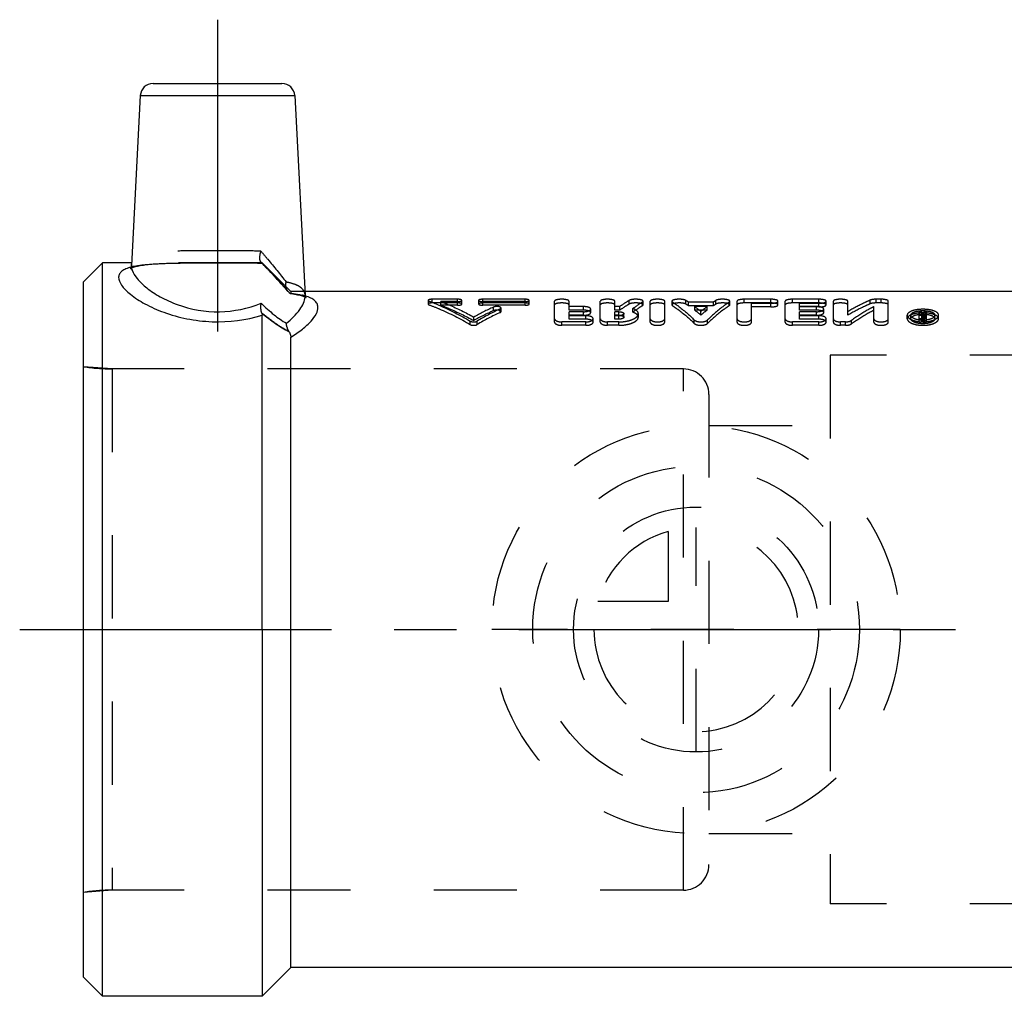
# Model space of a CAD drawing. Header units: millimetres. Extents: x 423 to 577, y 464 to 541.
# Tile 1 of 12: x 423 to 500, y 464 to 541. Entities that reach past the tile are written whole.
import ezdxf

# ---------------------------------------------------------------- set-up
doc = ezdxf.new("R2010")
doc.units = ezdxf.units.MM
doc.header["$LTSCALE"] = 65.185185
doc.linetypes.add('CENTER', pattern=[0.6, 0.375, -0.075, 0.075, -0.075])
doc.linetypes.add('HIDDEN', pattern=[0.2, 0.1, -0.1])
for name, color, linetype in [('ACHSEN_S', 7, 'CONTINUOUS'), ('FASEN', 7, 'CONTINUOUS'), ('KOERPER', 7, 'CONTINUOUS'), ('KONST.EL_MIT_GEO', 7, 'CONTINUOUS'), ('KURVEN', 7, 'CONTINUOUS')]:
    doc.layers.add(name, color=color, linetype=linetype)

msp = doc.modelspace()

# ---------------------------------------------------------------- linework, layer by layer
at = {"layer": 'ACHSEN_S', "color": 2, "linetype": 'CENTER'}
msp.add_line((422.85, 492.975), (577.15, 492.975), dxfattribs=at)
at = {"layer": 'FASEN', "color": 7, "linetype": 'Continuous'}
for p, q in [((429.35, 521.725), (427.85, 520.225)), ((429.35, 464.225), (429.35, 521.725)), ((427.85, 465.725), (427.85, 520.225)), ((429.35, 464.225), (427.85, 465.725))]:
    msp.add_line(p, q, dxfattribs=at)
at = {"layer": 'KOERPER', "color": 2, "linetype": 'CENTER'}
msp.add_line((438.35, 540.775), (438.35, 512.51), dxfattribs=at)
at = {"layer": 'KOERPER', "color": 7, "linetype": 'Continuous'}
for p, q in [((431.614, 521.725), (429.35, 521.725)), ((504.6, 519.475), (445.204, 519.475)), ((441.85, 492.975), (441.85, 464.225)), ((444.1, 466.475), (444.1, 492.975)), ((444.1, 466.475), (441.85, 464.225)), ((504.6, 466.475), (444.1, 466.475)), ((441.85, 464.225), (429.35, 464.225))]:
    msp.add_line(p, q, dxfattribs=at)
at = {"layer": 'KOERPER', "color": 8, "linetype": 'HIDDEN'}
for p, q in [((441.85, 521.725), (431.614, 521.725)), ((444.1, 519.475), (441.85, 521.725)), ((445.204, 519.475), (444.1, 519.475)), ((474.85, 513.405), (430.102, 513.405)), ((474.85, 472.545), (474.85, 513.405)), ((476.85, 511.405), (476.85, 474.545)), ((474.85, 472.545), (430.102, 472.545))]:
    msp.add_line(p, q, dxfattribs=at)
for centre, start, end in [((474.85, 511.405), 0, 90), ((474.85, 474.545), 270, 360)]:
    msp.add_arc(centre, 2, start, end, dxfattribs=at)
at = {"layer": 'KONST.EL_MIT_GEO', "color": 7, "linetype": 'Continuous'}
for p, q in [((433.299, 535.775), (443.401, 535.775)), ((432.3, 534.827), (431.602, 521.506)), ((432.3, 534.827), (444.4, 534.827)), ((444.4, 534.827), (445.221, 519.156)), ((441.85, 492.975), (441.85, 517.607)), ((444.1, 492.975), (444.1, 515.892))]:
    msp.add_line(p, q, dxfattribs=at)
at = {"layer": 'KONST.EL_MIT_GEO', "color": 8, "linetype": 'HIDDEN'}
for p, q in [((432.285, 521.504), (432.54, 521.543)), ((432.523, 521.541), (432.808, 521.576)), ((432.789, 521.574), (433.104, 521.605)), ((433.083, 521.604), (433.428, 521.63)), ((433.406, 521.629), (433.778, 521.652)), ((433.754, 521.65), (434.152, 521.669)), ((434.127, 521.668), (434.551, 521.683)), ((434.524, 521.682), (434.971, 521.694)), ((434.944, 521.694), (435.413, 521.703)), ((435.384, 521.702), (435.873, 521.709)), ((435.843, 521.709), (436.351, 521.713)), ((436.32, 521.713), (437.862, 521.719)), ((437.83, 521.719), (439.442, 521.718)), ((439.41, 521.718), (440.495, 521.712)), ((440.466, 521.713), (441.012, 521.707)), ((440.984, 521.707), (441.518, 521.699)), ((441.493, 521.699), (441.848, 521.692)), ((441.786, 521.738), (441.77, 521.752)), ((441.771, 521.752), (442.086, 521.424)), ((441.786, 521.738), (441.771, 521.752)), ((441.85, 521.693), (441.786, 521.694)), ((441.85, 521.725), (441.85, 521.693)), ((431.511, 521.276), (431.504, 521.269)), ((431.537, 521.309), (431.519, 521.287)), ((431.564, 521.357), (431.537, 521.309)), ((431.586, 521.412), (431.564, 521.357)), ((431.6, 521.476), (431.586, 521.412)), ((431.758, 521.381), (431.915, 521.426)), ((431.903, 521.423), (432.092, 521.467)), ((432.079, 521.464), (432.301, 521.507)), ((442.07, 521.44), (442.416, 521.078)), ((442.401, 521.093), (442.728, 520.745)), ((442.714, 520.761), (443.023, 520.427)), ((443.009, 520.442), (443.299, 520.124)), ((443.285, 520.139), (443.556, 519.835)), ((443.543, 519.85), (443.795, 519.561)), ((443.783, 519.575), (443.868, 519.475)), ((443.931, 519.413), (443.868, 519.476)), ((444.086, 519.309), (444.405, 519.263)), ((444.086, 519.309), (444.127, 519.304)), ((444.1, 519.475), (444.1, 519.321)), ((444.629, 519.221), (444.825, 519.175)), ((445.224, 519.126), (445.222, 519.144)), ((445.236, 519.081), (445.224, 519.126)), ((445.228, 519.029), (445.243, 519.021)), ((445.252, 519.042), (445.236, 519.081)), ((445.271, 519.011), (445.252, 519.042)), ((445.254, 519.014), (445.272, 519.002)), ((445.285, 518.993), (445.271, 519.011)), ((445.272, 519.002), (445.284, 518.993)), ((445.284, 518.993), (445.285, 518.993)), ((454.85, 518.773), (454.85, 518.485)), ((454.916, 518.43), (454.916, 518.719)), ((455.18, 518.572), (455.18, 518.862)), ((457.161, 518.862), (455.18, 518.862)), ((457.161, 518.572), (455.18, 518.572)), ((455.839, 518.393), (455.839, 518.681)), ((457.161, 518.681), (455.839, 518.681)), ((457.161, 518.393), (457.161, 518.862)), ((457.492, 518.485), (457.492, 518.773)), ((458.812, 518.773), (458.812, 518.485)), ((459.142, 518.393), (459.142, 518.862)), ((462.444, 518.862), (459.142, 518.862)), ((462.444, 518.681), (459.142, 518.681)), ((462.444, 518.572), (459.142, 518.572)), ((462.444, 518.393), (462.444, 518.862)), ((462.775, 518.485), (462.775, 518.773)), ((464.761, 517.064), (464.761, 518.708)), ((465.893, 518.003), (465.893, 518.708)), ((468.346, 517.064), (468.346, 518.708)), ((469.478, 518.003), (469.478, 518.708)), ((470.614, 518.486), (470.614, 518.774)), ((471.64, 518.352), (471.64, 518.639)), ((471.693, 518.42), (471.693, 518.708)), ((472.259, 517.064), (472.259, 518.708)), ((473.391, 517.064), (473.391, 518.708)), ((473.957, 518.708), (473.957, 518.42)), ((474.005, 518.355), (474.005, 518.642)), ((475.041, 518.482), (475.041, 518.771)), ((475.245, 518.353), (475.245, 518.64)), ((477.205, 518.64), (475.245, 518.64)), ((477.205, 518.353), (477.205, 518.64)), ((477.409, 518.482), (477.409, 518.771)), ((478.445, 518.355), (478.445, 518.642)), ((478.493, 518.42), (478.493, 518.708)), ((479.059, 517.064), (479.059, 518.708)), ((479.625, 518.572), (479.625, 518.862)), ((481.701, 518.862), (479.625, 518.862)), ((481.701, 518.572), (479.625, 518.572)), ((480.191, 517.064), (480.191, 518.542)), ((481.701, 518.542), (480.191, 518.542)), ((481.701, 518.572), (481.701, 518.862)), ((481.701, 518.256), (481.701, 518.542)), ((482.267, 518.42), (482.267, 518.708)), ((482.833, 517.064), (482.833, 518.708)), ((483.399, 518.572), (483.399, 518.862)), ((485.474, 518.862), (483.399, 518.862)), ((485.474, 518.572), (483.399, 518.572)), ((483.965, 518.003), (483.965, 518.542)), ((485.474, 518.542), (483.965, 518.542)), ((485.474, 518.572), (485.474, 518.862)), ((485.474, 518.256), (485.474, 518.542)), ((486.04, 518.42), (486.04, 518.708)), ((486.606, 517.064), (486.606, 518.708)), ((487.738, 517.607), (487.738, 518.708)), ((489.487, 518.502), (489.487, 518.791)), ((489.967, 518.572), (489.967, 518.862)), ((490.344, 518.862), (489.967, 518.862)), ((490.344, 518.572), (489.967, 518.572)), ((490.344, 518.572), (490.344, 518.862)), ((490.91, 517.064), (490.91, 518.708)), ((457.161, 518.393), (455.839, 518.393)), ((462.444, 518.393), (459.142, 518.393)), ((459.972, 517.964), (459.972, 518.247)), ((460.501, 517.829), (460.501, 518.111)), ((460.567, 517.898), (460.567, 518.18)), ((467.025, 518.287), (465.893, 518.287)), ((467.025, 518.003), (465.893, 518.003)), ((465.893, 517.297), (465.893, 517.885)), ((467.025, 517.885), (465.893, 517.885)), ((467.025, 518.003), (467.025, 518.287)), ((467.025, 517.607), (467.025, 517.885)), ((467.591, 517.811), (467.591, 518.092)), ((469.865, 518.287), (469.478, 518.287)), ((469.865, 518.003), (469.478, 518.003)), ((469.478, 517.297), (469.478, 517.885)), ((469.791, 517.885), (469.478, 517.885)), ((469.791, 517.607), (469.791, 517.885)), ((469.865, 518.003), (469.865, 518.287)), ((470.192, 517.455), (470.192, 517.732)), ((470.895, 517.845), (470.895, 518.126)), ((471.324, 517.455), (471.324, 517.732)), ((477.205, 518.353), (475.245, 518.353)), ((475.744, 518.003), (475.744, 518.287)), ((476.707, 518.287), (475.744, 518.287)), ((476.707, 518.003), (475.744, 518.003)), ((476.225, 517.62), (476.225, 517.899)), ((476.707, 518.003), (476.707, 518.287)), ((481.701, 518.256), (480.191, 518.256)), ((485.286, 518.287), (483.965, 518.287)), ((485.474, 518.256), (483.965, 518.256)), ((485.286, 518.003), (483.965, 518.003)), ((483.965, 517.297), (483.965, 517.885)), ((485.286, 517.885), (483.965, 517.885)), ((485.286, 518.003), (485.286, 518.287)), ((485.286, 517.607), (485.286, 517.885)), ((485.852, 517.811), (485.852, 518.092)), ((489.778, 517.064), (489.778, 518.286)), ((493.338, 517.064), (493.338, 517.868)), ((493.527, 517.868), (493.338, 517.868)), ((493.527, 517.143), (493.527, 517.868)), ((493.599, 517.679), (493.586, 517.654)), ((493.613, 517.703), (493.599, 517.679)), ((493.708, 517.589), (493.708, 517.868)), ((493.901, 517.868), (493.708, 517.868)), ((493.901, 517.589), (493.901, 517.868)), ((458.157, 516.878), (458.157, 517.148)), ((458.425, 517.194), (458.425, 517.468)), ((458.694, 516.878), (458.694, 517.148)), ((465.327, 516.818), (465.327, 517.088)), ((467.214, 517.088), (465.327, 517.088)), ((467.025, 517.607), (465.893, 517.607)), ((467.214, 517.572), (465.893, 517.572)), ((467.214, 517.297), (465.893, 517.297)), ((467.214, 517.297), (467.214, 517.572)), ((467.214, 516.818), (467.214, 517.088)), ((467.78, 517.064), (467.78, 517.336)), ((468.912, 516.818), (468.912, 517.088)), ((469.791, 517.088), (468.912, 517.088)), ((469.791, 517.607), (469.478, 517.607)), ((469.791, 517.572), (469.478, 517.572)), ((469.791, 517.297), (469.478, 517.297)), ((469.791, 517.297), (469.791, 517.572)), ((469.791, 516.818), (469.791, 517.088)), ((475.707, 516.966), (475.707, 517.238)), ((476.743, 516.966), (476.743, 517.238)), ((483.399, 516.818), (483.399, 517.088)), ((485.474, 517.088), (483.399, 517.088)), ((485.286, 517.607), (483.965, 517.607)), ((485.474, 517.572), (483.965, 517.572)), ((485.474, 517.297), (483.965, 517.297)), ((485.474, 517.297), (485.474, 517.572)), ((485.474, 516.818), (485.474, 517.088)), ((486.04, 517.064), (486.04, 517.336)), ((487.172, 516.818), (487.172, 517.088)), ((487.55, 517.088), (487.172, 517.088)), ((487.55, 516.818), (487.55, 517.088)), ((488.03, 516.935), (488.03, 517.206)), ((492.395, 517.335), (492.395, 517.611)), ((492.679, 517.335), (492.679, 517.611)), ((493.527, 517.589), (493.338, 517.589)), ((493.652, 517.337), (493.338, 517.337)), ((493.652, 517.064), (493.338, 517.064)), ((493.586, 517.654), (493.527, 517.654)), ((493.652, 517.578), (493.527, 517.578)), ((493.652, 517.417), (493.527, 517.417)), ((493.586, 517.378), (493.527, 517.378)), ((493.652, 517.303), (493.527, 517.303)), ((493.652, 517.143), (493.527, 517.143)), ((493.586, 517.378), (493.586, 517.654)), ((493.652, 517.064), (493.652, 517.578)), ((493.901, 517.589), (493.708, 517.589)), ((493.716, 517.17), (493.716, 517.552)), ((493.772, 517.366), (493.772, 517.642)), ((493.904, 517.17), (493.904, 517.552)), ((494.566, 517.335), (494.566, 517.611)), ((494.85, 517.335), (494.85, 517.611)), ((467.214, 516.818), (465.327, 516.818)), ((469.791, 516.818), (468.912, 516.818)), ((485.474, 516.818), (483.399, 516.818)), ((487.55, 516.818), (487.172, 516.818)), ((486.35, 514.475), (486.35, 471.475)), ((516.85, 514.475), (486.35, 514.475)), ((427.85, 472.375), (427.85, 513.575)), ((430.102, 513.405), (427.85, 513.575)), ((430.102, 513.405), (430.102, 472.545)), ((474.85, 513.405), (430.102, 513.405)), ((476.85, 508.975), (486.35, 508.975)), ((476.85, 476.975), (486.35, 476.975)), ((430.102, 472.545), (427.85, 472.375)), ((474.85, 472.545), (430.102, 472.545)), ((516.85, 471.475), (486.35, 471.475))]:
    msp.add_line(p, q, dxfattribs=at)
for points in [[(431.503, 521.268), (431.502, 521.268), (431.523, 521.281), (431.573, 521.309), (431.654, 521.344), (431.767, 521.384)], [(431.503, 521.268), (431.502, 521.267), (431.52, 521.28), (431.568, 521.306), (431.647, 521.341), (431.758, 521.381)], [(444.392, 519.265), (444.641, 519.218), (444.836, 519.172)], [(444.825, 519.175), (444.992, 519.126), (445.113, 519.083), (445.2, 519.044), (445.232, 519.027)], [(444.983, 519.129), (445.105, 519.086), (445.195, 519.046), (445.228, 519.029)]]:
    msp.add_lwpolyline(points, dxfattribs=at)
at = {"layer": 'KONST.EL_MIT_GEO', "color": 7, "linetype": 'Continuous'}
for points in [[(431.601, 521.493), (431.599, 521.473), (431.584, 521.408), (431.562, 521.352), (431.535, 521.307), (431.51, 521.276), (431.503, 521.268)], [(445.232, 519.027), (445.256, 519.013), (445.284, 518.993), (445.285, 518.993), (445.269, 519.014), (445.251, 519.046), (445.235, 519.084), (445.224, 519.129), (445.222, 519.143)]]:
    msp.add_lwpolyline(points, dxfattribs=at)
for centre, radius, start, end in [((433.299, 534.775), 1, 90, 177), ((443.401, 534.775), 1, 3, 90), ((444.179, 515.512), 3.751, 73.56455, 73.75766)]:
    msp.add_arc(centre, radius, start, end, dxfattribs=at)
at = {"layer": 'KONST.EL_MIT_GEO', "color": 8, "linetype": 'HIDDEN'}
for centre, radius, start, end in [((442.705, 522.813), 1.415, 229.51612, 230.3072), ((432.745, 517.095), 4.444, 102.75643, 105.31483), ((444.003, 514.882), 4.406, 74.01331, 77.00543), ((444.162, 515.454), 3.812, 73.75765, 73.94522), ((470.378, 511.29), 8.816, 56.48546, 58.0622), ((470.409, 510.967), 8.829, 56.78183, 58.35114), ((482.072, 511.29), 8.816, 121.9378, 123.51454), ((482.041, 510.967), 8.829, 121.64886, 123.21817), ((468.487, 499.42), 20.663, 114.33476, 119.13882), ((468.447, 499.013), 20.759, 114.09306, 118.86396), ((469.552, 498.94), 21.199, 115.27282, 120.80822), ((469.505, 498.541), 21.286, 115.02411, 120.52339), ((469.201, 509.653), 10.832, 49.57674, 52.84538), ((469.259, 509.35), 10.813, 49.89561, 53.15562), ((483.249, 509.653), 10.832, 127.15462, 130.42326), ((483.191, 509.35), 10.813, 126.84438, 130.10439), ((502.759, 512.551), 10.497, 149.56799, 150.60926), ((503.095, 512.468), 10.663, 149.57425, 150.97269), ((493.621, 519.329), 2.115, 265.68648, 268.57272), ((493.622, 519.383), 2.168, 268.5579, 272.47034), ((502.719, 512.237), 10.48, 149.29036, 150.62559), ((493.625, 519.321), 2.106, 272.46882, 274.2699), ((493.684, 517.233), 0.419, 74.16913, 77.86451), ((502.94, 512.221), 10.513, 149.29175, 150.69813), ((493.633, 519.222), 2.008, 274.25754, 277.78531), ((430.102, 528.405), 15, 261.36569, 270), ((430.102, 457.545), 15, 90, 98.63431)]:
    msp.add_arc(centre, radius, start, end, dxfattribs=at)
for points, knots in [([(441.756, 522.628), (441.212, 522.648), (440.083, 522.665), (438.368, 522.669), (436.652, 522.665), (435.053, 522.642), (433.681, 522.566), (432.718, 522.421), (432.141, 522.208), (431.845, 522.02), (431.653, 521.782), (431.607, 521.596), (431.602, 521.506)], [0, 0, 0, 0, 0.154281, 0.320258, 0.486367, 0.640994, 0.773586, 0.876195, 0.915404, 0.947396, 0.974391, 1, 1, 1, 1]), ([(441.771, 521.752), (441.686, 521.84), (441.641, 522.172), (441.702, 522.458), (441.756, 522.628)], [0, 0, 0, 0, 0.406194, 1, 1, 1, 1]), ([(441.756, 522.628), (441.933, 522.419), (442.603, 521.623), (443.263, 520.817), (443.726, 520.206)], [0, 0, 0, 0, 0.262903, 1, 1, 1, 1]), ([(431.571, 521.381), (431.59, 521.386), (431.788, 521.439), (432.202, 521.519), (433.112, 521.627), (434.44, 521.691), (436.192, 521.716), (438.076, 521.721), (439.977, 521.719), (441.237, 521.707), (441.85, 521.693)], [0, 0, 0, 0, 0.00564, 0.059571, 0.122632, 0.272595, 0.446358, 0.633061, 0.821382, 1, 1, 1, 1]), ([(441.786, 521.694), (440.877, 521.715), (439.028, 521.721), (436.33, 521.719), (434.186, 521.692), (432.692, 521.587), (432.049, 521.494), (431.764, 521.429)], [0, 0, 0, 0, 0.271785, 0.552544, 0.80638, 0.912506, 1, 1, 1, 1]), ([(441.771, 521.752), (441.763, 521.76), (441.732, 521.797), (441.712, 521.841), (441.7, 521.876)], [0, 0, 0, 0, 0.229925, 1, 1, 1, 1]), ([(441.786, 521.738), (441.98, 521.537), (442.71, 520.776), (443.427, 520.002), (443.931, 519.413)], [0, 0, 0, 0, 0.264859, 1, 1, 1, 1]), ([(441.786, 521.738), (441.794, 521.731), (441.813, 521.716), (441.832, 521.697), (441.847, 521.692)], [0, 0, 0, 0, 0.387865, 1, 1, 1, 1]), ([(443.931, 519.413), (443.771, 519.6), (443.075, 520.391), (442.348, 521.156), (441.786, 521.738)], [0, 0, 0, 0, 0.233269, 1, 1, 1, 1]), ([(443.868, 519.475), (443.792, 519.566), (443.689, 519.813), (443.7, 520.073), (443.726, 520.206)], [0, 0, 0, 0, 0.466196, 1, 1, 1, 1]), ([(443.711, 519.862), (443.708, 519.89), (443.699, 520.005), (443.71, 520.12), (443.726, 520.206)], [0, 0, 0, 0, 0.241472, 1, 1, 1, 1]), ([(445.221, 519.156), (445.214, 519.282), (445.137, 519.549), (444.811, 519.86), (444.324, 520.077), (443.942, 520.166), (443.726, 520.206)], [0, 0, 0, 0, 0.192944, 0.402747, 0.666119, 1, 1, 1, 1]), ([(443.868, 519.475), (443.847, 519.501), (443.765, 519.616), (443.724, 519.756), (443.711, 519.862)], [0, 0, 0, 0, 0.237385, 1, 1, 1, 1]), ([(443.931, 519.413), (443.964, 519.385), (444.012, 519.348), (444.067, 519.312), (444.086, 519.309)], [0, 0, 0, 0, 0.695255, 1, 1, 1, 1]), ([(444.086, 519.309), (444.089, 519.309), (444.098, 519.309), (444.1, 519.318), (444.1, 519.321)], [0, 0, 0, 0, 0.529428, 1, 1, 1, 1]), ([(444.086, 519.309), (444.089, 519.309), (444.098, 519.309), (444.1, 519.318), (444.1, 519.321)], [0, 0, 0, 0, 0.529416, 1, 1, 1, 1]), ([(444.1, 519.321), (444.399, 519.287), (444.783, 519.23), (445.158, 519.135), (445.24, 519.111)], [0, 0, 0, 0, 0.778985, 1, 1, 1, 1]), ([(441.818, 517.771), (441.778, 517.885), (441.739, 518.147), (441.752, 518.409), (441.77, 518.548)], [0, 0, 0, 0, 0.462767, 1, 1, 1, 1]), ([(455.18, 518.862), (455.102, 518.862), (454.995, 518.852), (454.885, 518.82), (454.85, 518.788), (454.85, 518.773)], [0, 0, 0, 0, 0.662016, 0.879991, 1, 1, 1, 1]), ([(454.85, 518.773), (454.85, 518.768), (454.861, 518.739), (454.893, 518.727), (454.916, 518.719)], [0, 0, 0, 0, 0.170695, 1, 1, 1, 1]), ([(455.18, 518.572), (455.102, 518.572), (454.995, 518.562), (454.885, 518.53), (454.85, 518.499), (454.85, 518.485)], [0, 0, 0, 0, 0.662786, 0.880708, 1, 1, 1, 1]), ([(454.85, 518.485), (454.85, 518.48), (454.861, 518.451), (454.893, 518.439), (454.916, 518.43)], [0, 0, 0, 0, 0.169707, 1, 1, 1, 1]), ([(454.916, 518.719), (455.19, 518.615), (456.304, 518.165), (457.376, 517.613), (458.157, 517.148)], [0, 0, 0, 0, 0.243747, 1, 1, 1, 1]), ([(455.839, 518.681), (456.057, 518.597), (456.94, 518.24), (457.797, 517.817), (458.425, 517.468)], [0, 0, 0, 0, 0.244991, 1, 1, 1, 1]), ([(457.492, 518.773), (457.492, 518.788), (457.457, 518.82), (457.346, 518.852), (457.24, 518.862), (457.161, 518.862)], [0, 0, 0, 0, 0.119885, 0.336615, 1, 1, 1, 1]), ([(457.161, 518.681), (457.24, 518.681), (457.347, 518.692), (457.457, 518.727), (457.492, 518.759), (457.492, 518.773)], [0, 0, 0, 0, 0.661261, 0.878884, 1, 1, 1, 1]), ([(457.492, 518.485), (457.492, 518.499), (457.456, 518.53), (457.346, 518.562), (457.24, 518.572), (457.161, 518.572)], [0, 0, 0, 0, 0.119167, 0.335843, 1, 1, 1, 1]), ([(457.161, 518.393), (457.24, 518.393), (457.347, 518.404), (457.456, 518.438), (457.492, 518.47), (457.492, 518.485)], [0, 0, 0, 0, 0.662058, 0.879611, 1, 1, 1, 1]), ([(459.142, 518.862), (459.064, 518.862), (458.957, 518.852), (458.847, 518.82), (458.812, 518.788), (458.812, 518.773)], [0, 0, 0, 0, 0.662955, 0.879811, 1, 1, 1, 1]), ([(458.812, 518.773), (458.812, 518.759), (458.847, 518.727), (458.957, 518.692), (459.064, 518.681), (459.142, 518.681)], [0, 0, 0, 0, 0.120811, 0.338301, 1, 1, 1, 1]), ([(459.142, 518.572), (459.064, 518.572), (458.957, 518.562), (458.847, 518.53), (458.812, 518.499), (458.812, 518.485)], [0, 0, 0, 0, 0.663727, 0.88053, 1, 1, 1, 1]), ([(458.812, 518.485), (458.812, 518.47), (458.847, 518.438), (458.957, 518.404), (459.064, 518.393), (459.142, 518.393)], [0, 0, 0, 0, 0.120084, 0.337505, 1, 1, 1, 1]), ([(462.775, 518.773), (462.775, 518.788), (462.74, 518.82), (462.629, 518.852), (462.523, 518.862), (462.444, 518.862)], [0, 0, 0, 0, 0.119885, 0.336615, 1, 1, 1, 1]), ([(462.444, 518.681), (462.523, 518.681), (462.63, 518.692), (462.74, 518.727), (462.775, 518.759), (462.775, 518.773)], [0, 0, 0, 0, 0.661261, 0.878884, 1, 1, 1, 1]), ([(462.775, 518.485), (462.775, 518.499), (462.74, 518.53), (462.629, 518.562), (462.523, 518.572), (462.444, 518.572)], [0, 0, 0, 0, 0.119167, 0.335843, 1, 1, 1, 1]), ([(462.444, 518.393), (462.523, 518.393), (462.63, 518.404), (462.74, 518.438), (462.775, 518.47), (462.775, 518.485)], [0, 0, 0, 0, 0.662058, 0.879611, 1, 1, 1, 1]), ([(465.893, 518.708), (465.893, 518.732), (465.834, 518.789), (465.643, 518.845), (465.327, 518.875), (465.01, 518.845), (464.82, 518.789), (464.761, 518.732), (464.761, 518.708)], [0, 0, 0, 0, 0.060686, 0.169916, 0.500274, 0.830398, 0.939571, 1, 1, 1, 1]), ([(465.893, 518.42), (465.893, 518.444), (465.834, 518.5), (465.643, 518.555), (465.327, 518.585), (465.01, 518.555), (464.82, 518.5), (464.761, 518.444), (464.761, 518.42)], [0, 0, 0, 0, 0.060317, 0.169519, 0.500275, 0.830795, 0.93994, 1, 1, 1, 1]), ([(469.478, 518.708), (469.478, 518.732), (469.419, 518.789), (469.228, 518.845), (468.912, 518.875), (468.595, 518.845), (468.405, 518.789), (468.346, 518.732), (468.346, 518.708)], [0, 0, 0, 0, 0.060686, 0.169916, 0.500274, 0.830398, 0.939571, 1, 1, 1, 1]), ([(469.478, 518.42), (469.478, 518.444), (469.418, 518.5), (469.228, 518.555), (468.912, 518.585), (468.595, 518.555), (468.405, 518.5), (468.346, 518.444), (468.346, 518.42)], [0, 0, 0, 0, 0.060317, 0.169519, 0.500275, 0.830795, 0.93994, 1, 1, 1, 1]), ([(470.614, 518.774), (470.551, 518.737), (470.296, 518.583), (470.048, 518.417), (469.865, 518.287)], [0, 0, 0, 0, 0.24485, 1, 1, 1, 1]), ([(470.614, 518.486), (470.551, 518.449), (470.296, 518.297), (470.048, 518.133), (469.865, 518.003)], [0, 0, 0, 0, 0.244936, 1, 1, 1, 1]), ([(471.693, 518.708), (471.693, 518.728), (471.652, 518.777), (471.501, 518.833), (471.232, 518.868), (470.947, 518.861), (470.735, 518.824), (470.647, 518.794), (470.614, 518.774)], [0, 0, 0, 0, 0.054507, 0.145108, 0.430599, 0.759107, 0.898038, 1, 1, 1, 1]), ([(471.693, 518.42), (471.693, 518.44), (471.652, 518.488), (471.501, 518.543), (471.232, 518.579), (470.947, 518.572), (470.735, 518.534), (470.647, 518.505), (470.614, 518.486)], [0, 0, 0, 0, 0.054115, 0.144605, 0.430278, 0.759089, 0.898094, 1, 1, 1, 1]), ([(471.64, 518.639), (471.577, 518.6), (471.324, 518.437), (471.077, 518.263), (470.895, 518.126)], [0, 0, 0, 0, 0.244843, 1, 1, 1, 1]), ([(471.64, 518.639), (471.648, 518.644), (471.672, 518.661), (471.693, 518.688), (471.693, 518.708)], [0, 0, 0, 0, 0.326666, 1, 1, 1, 1]), ([(473.391, 518.708), (473.391, 518.732), (473.332, 518.789), (473.142, 518.845), (472.825, 518.875), (472.508, 518.845), (472.318, 518.789), (472.259, 518.732), (472.259, 518.708)], [0, 0, 0, 0, 0.060686, 0.169916, 0.500274, 0.830398, 0.939571, 1, 1, 1, 1]), ([(473.391, 518.42), (473.391, 518.444), (473.332, 518.5), (473.142, 518.555), (472.825, 518.585), (472.508, 518.555), (472.318, 518.5), (472.259, 518.444), (472.259, 518.42)], [0, 0, 0, 0, 0.060317, 0.169519, 0.500275, 0.830795, 0.93994, 1, 1, 1, 1]), ([(475.041, 518.771), (475.009, 518.791), (474.922, 518.822), (474.711, 518.861), (474.423, 518.869), (474.152, 518.833), (473.999, 518.777), (473.957, 518.728), (473.957, 518.708)], [0, 0, 0, 0, 0.100199, 0.23789, 0.566496, 0.853763, 0.945212, 1, 1, 1, 1]), ([(473.957, 518.708), (473.957, 518.702), (473.963, 518.674), (473.987, 518.655), (474.005, 518.642)], [0, 0, 0, 0, 0.202727, 1, 1, 1, 1]), ([(475.041, 518.482), (475.009, 518.502), (474.922, 518.533), (474.711, 518.571), (474.423, 518.579), (474.153, 518.544), (474, 518.488), (473.957, 518.44), (473.957, 518.42)], [0, 0, 0, 0, 0.100133, 0.237895, 0.566806, 0.854262, 0.945603, 1, 1, 1, 1]), ([(474.005, 518.642), (474.15, 518.546), (474.753, 518.122), (475.308, 517.634), (475.707, 517.238)], [0, 0, 0, 0, 0.236585, 1, 1, 1, 1]), ([(478.445, 518.642), (478.3, 518.546), (477.698, 518.122), (477.142, 517.634), (476.743, 517.238)], [0, 0, 0, 0, 0.236585, 1, 1, 1, 1]), ([(478.493, 518.708), (478.493, 518.728), (478.451, 518.777), (478.298, 518.833), (478.027, 518.869), (477.739, 518.861), (477.528, 518.822), (477.441, 518.791), (477.409, 518.771)], [0, 0, 0, 0, 0.054764, 0.146141, 0.433642, 0.762456, 0.900178, 1, 1, 1, 1]), ([(478.493, 518.42), (478.493, 518.44), (478.451, 518.488), (478.298, 518.544), (478.027, 518.579), (477.739, 518.571), (477.528, 518.532), (477.441, 518.502), (477.409, 518.482)], [0, 0, 0, 0, 0.054372, 0.145642, 0.433333, 0.762452, 0.900244, 1, 1, 1, 1]), ([(478.445, 518.642), (478.453, 518.647), (478.474, 518.663), (478.493, 518.689), (478.493, 518.708)], [0, 0, 0, 0, 0.323046, 1, 1, 1, 1]), ([(479.625, 518.862), (479.491, 518.862), (479.308, 518.845), (479.118, 518.789), (479.059, 518.732), (479.059, 518.708)], [0, 0, 0, 0, 0.661309, 0.878863, 1, 1, 1, 1]), ([(479.625, 518.572), (479.491, 518.572), (479.308, 518.555), (479.118, 518.5), (479.059, 518.444), (479.059, 518.42)], [0, 0, 0, 0, 0.662102, 0.879601, 1, 1, 1, 1]), ([(482.267, 518.708), (482.267, 518.733), (482.208, 518.789), (482.018, 518.845), (481.835, 518.862), (481.701, 518.862)], [0, 0, 0, 0, 0.121906, 0.33878, 1, 1, 1, 1]), ([(481.701, 518.542), (481.835, 518.542), (482.019, 518.562), (482.208, 518.625), (482.267, 518.682), (482.267, 518.708)], [0, 0, 0, 0, 0.657308, 0.875979, 1, 1, 1, 1]), ([(482.267, 518.42), (482.267, 518.444), (482.207, 518.5), (482.018, 518.555), (481.835, 518.572), (481.701, 518.572)], [0, 0, 0, 0, 0.121166, 0.337987, 1, 1, 1, 1]), ([(483.399, 518.862), (483.265, 518.862), (483.082, 518.845), (482.892, 518.789), (482.833, 518.732), (482.833, 518.708)], [0, 0, 0, 0, 0.661309, 0.878863, 1, 1, 1, 1]), ([(483.399, 518.572), (483.265, 518.572), (483.082, 518.555), (482.892, 518.5), (482.833, 518.444), (482.833, 518.42)], [0, 0, 0, 0, 0.662102, 0.879601, 1, 1, 1, 1]), ([(486.04, 518.708), (486.04, 518.733), (485.981, 518.789), (485.791, 518.845), (485.609, 518.862), (485.474, 518.862)], [0, 0, 0, 0, 0.121906, 0.33878, 1, 1, 1, 1]), ([(485.474, 518.542), (485.609, 518.542), (485.792, 518.562), (485.981, 518.625), (486.04, 518.682), (486.04, 518.708)], [0, 0, 0, 0, 0.657308, 0.875979, 1, 1, 1, 1]), ([(486.04, 518.42), (486.04, 518.444), (485.981, 518.5), (485.791, 518.555), (485.609, 518.572), (485.474, 518.572)], [0, 0, 0, 0, 0.121166, 0.337987, 1, 1, 1, 1]), ([(487.738, 518.708), (487.738, 518.732), (487.679, 518.789), (487.489, 518.845), (487.172, 518.875), (486.856, 518.845), (486.665, 518.789), (486.606, 518.732), (486.606, 518.708)], [0, 0, 0, 0, 0.060686, 0.169916, 0.500274, 0.830398, 0.939571, 1, 1, 1, 1]), ([(487.738, 518.42), (487.738, 518.444), (487.679, 518.5), (487.489, 518.555), (487.172, 518.585), (486.856, 518.555), (486.665, 518.5), (486.606, 518.444), (486.606, 518.42)], [0, 0, 0, 0, 0.060317, 0.169519, 0.500275, 0.830795, 0.93994, 1, 1, 1, 1]), ([(489.487, 518.791), (489.34, 518.727), (488.742, 518.455), (488.164, 518.142), (487.738, 517.886)], [0, 0, 0, 0, 0.244391, 1, 1, 1, 1]), ([(489.487, 518.502), (489.34, 518.439), (488.742, 518.17), (488.164, 517.86), (487.738, 517.607)], [0, 0, 0, 0, 0.2445, 1, 1, 1, 1]), ([(489.967, 518.862), (489.875, 518.862), (489.713, 518.852), (489.552, 518.819), (489.487, 518.791)], [0, 0, 0, 0, 0.564849, 1, 1, 1, 1]), ([(489.967, 518.572), (489.875, 518.572), (489.713, 518.562), (489.552, 518.53), (489.487, 518.502)], [0, 0, 0, 0, 0.565002, 1, 1, 1, 1]), ([(490.91, 518.708), (490.91, 518.732), (490.851, 518.789), (490.661, 518.845), (490.478, 518.862), (490.344, 518.862)], [0, 0, 0, 0, 0.121438, 0.339484, 1, 1, 1, 1]), ([(490.91, 518.42), (490.91, 518.444), (490.851, 518.5), (490.661, 518.555), (490.478, 518.572), (490.344, 518.572)], [0, 0, 0, 0, 0.120699, 0.338691, 1, 1, 1, 1]), ([(443.95, 516.344), (443.591, 516.512), (442.854, 516.956), (442.174, 517.478), (441.818, 517.771)], [0, 0, 0, 0, 0.462287, 1, 1, 1, 1]), ([(454.916, 518.43), (455.19, 518.328), (456.303, 517.884), (457.375, 517.337), (458.157, 516.878)], [0, 0, 0, 0, 0.243887, 1, 1, 1, 1]), ([(455.839, 518.393), (456.057, 518.311), (456.94, 517.957), (457.797, 517.54), (458.425, 517.194)], [0, 0, 0, 0, 0.245101, 1, 1, 1, 1]), ([(460.567, 518.18), (460.567, 518.21), (460.476, 518.269), (460.332, 518.291), (460.148, 518.294), (460.024, 518.27), (459.972, 518.247)], [0, 0, 0, 0, 0.143527, 0.410531, 0.731204, 1, 1, 1, 1]), ([(460.567, 517.898), (460.567, 517.928), (460.475, 517.986), (460.332, 518.007), (460.148, 518.01), (460.024, 517.987), (459.972, 517.964)], [0, 0, 0, 0, 0.14285, 0.409998, 0.731048, 1, 1, 1, 1]), ([(460.501, 518.111), (460.511, 518.115), (460.539, 518.13), (460.567, 518.158), (460.567, 518.18)], [0, 0, 0, 0, 0.340347, 1, 1, 1, 1]), ([(460.501, 517.829), (460.511, 517.834), (460.539, 517.848), (460.567, 517.876), (460.567, 517.898)], [0, 0, 0, 0, 0.341443, 1, 1, 1, 1]), ([(467.591, 518.092), (467.591, 518.121), (467.539, 518.189), (467.41, 518.24), (467.232, 518.279), (467.097, 518.287), (467.025, 518.287)], [0, 0, 0, 0, 0.138837, 0.357264, 0.65771, 1, 1, 1, 1]), ([(467.025, 517.885), (467.097, 517.885), (467.233, 517.894), (467.411, 517.937), (467.539, 517.993), (467.591, 518.062), (467.591, 518.092)], [0, 0, 0, 0, 0.340574, 0.639744, 0.859517, 1, 1, 1, 1]), ([(467.591, 517.811), (467.591, 517.84), (467.538, 517.907), (467.41, 517.957), (467.232, 517.996), (467.097, 518.003), (467.025, 518.003)], [0, 0, 0, 0, 0.137921, 0.356247, 0.65709, 1, 1, 1, 1]), ([(467.025, 517.607), (467.097, 517.607), (467.233, 517.615), (467.411, 517.658), (467.538, 517.713), (467.591, 517.781), (467.591, 517.811)], [0, 0, 0, 0, 0.341227, 0.640796, 0.86044, 1, 1, 1, 1]), ([(469.791, 517.885), (469.842, 517.885), (469.941, 517.878), (470.077, 517.849), (470.192, 517.785), (470.192, 517.732)], [0, 0, 0, 0, 0.340918, 0.642716, 1, 1, 1, 1]), ([(469.791, 517.088), (469.988, 517.088), (470.359, 517.12), (470.788, 517.236), (471.06, 517.376), (471.235, 517.504), (471.324, 517.644), (471.324, 517.732)], [0, 0, 0, 0, 0.33524, 0.628739, 0.749972, 0.85135, 1, 1, 1, 1]), ([(470.192, 517.732), (470.192, 517.678), (470.078, 517.612), (469.941, 517.581), (469.842, 517.572), (469.791, 517.572)], [0, 0, 0, 0, 0.360731, 0.65906, 1, 1, 1, 1]), ([(471.64, 518.352), (471.577, 518.313), (471.324, 518.152), (471.077, 517.98), (470.895, 517.845)], [0, 0, 0, 0, 0.244926, 1, 1, 1, 1]), ([(471.324, 517.732), (471.324, 517.77), (471.294, 517.881), (471.136, 518.025), (470.985, 518.093), (470.895, 518.126)], [0, 0, 0, 0, 0.188469, 0.533412, 1, 1, 1, 1]), ([(471.324, 517.455), (471.324, 517.493), (471.294, 517.602), (471.136, 517.745), (470.985, 517.812), (470.895, 517.845)], [0, 0, 0, 0, 0.187433, 0.532073, 1, 1, 1, 1]), ([(471.64, 518.352), (471.648, 518.357), (471.672, 518.373), (471.693, 518.4), (471.693, 518.42)], [0, 0, 0, 0, 0.327679, 1, 1, 1, 1]), ([(473.957, 518.42), (473.957, 518.414), (473.963, 518.386), (473.987, 518.367), (474.005, 518.355)], [0, 0, 0, 0, 0.201948, 1, 1, 1, 1]), ([(474.005, 518.355), (474.15, 518.26), (474.752, 517.841), (475.308, 517.358), (475.707, 516.966)], [0, 0, 0, 0, 0.236785, 1, 1, 1, 1]), ([(478.445, 518.355), (478.3, 518.26), (477.698, 517.841), (477.143, 517.358), (476.743, 516.966)], [0, 0, 0, 0, 0.236785, 1, 1, 1, 1]), ([(478.445, 518.355), (478.453, 518.36), (478.474, 518.376), (478.493, 518.401), (478.493, 518.42)], [0, 0, 0, 0, 0.324037, 1, 1, 1, 1]), ([(481.701, 518.256), (481.835, 518.256), (482.019, 518.275), (482.207, 518.337), (482.267, 518.395), (482.267, 518.42)], [0, 0, 0, 0, 0.658143, 0.876734, 1, 1, 1, 1]), ([(485.852, 518.092), (485.852, 518.121), (485.799, 518.189), (485.671, 518.24), (485.493, 518.279), (485.358, 518.287), (485.286, 518.287)], [0, 0, 0, 0, 0.138837, 0.357264, 0.65771, 1, 1, 1, 1]), ([(485.286, 517.885), (485.358, 517.885), (485.493, 517.894), (485.672, 517.937), (485.799, 517.993), (485.852, 518.062), (485.852, 518.092)], [0, 0, 0, 0, 0.340574, 0.639744, 0.859517, 1, 1, 1, 1]), ([(485.852, 517.811), (485.852, 517.84), (485.799, 517.907), (485.671, 517.957), (485.493, 517.996), (485.358, 518.003), (485.286, 518.003)], [0, 0, 0, 0, 0.137921, 0.356247, 0.65709, 1, 1, 1, 1]), ([(485.286, 517.607), (485.358, 517.607), (485.493, 517.615), (485.672, 517.658), (485.799, 517.713), (485.852, 517.781), (485.852, 517.811)], [0, 0, 0, 0, 0.341227, 0.640796, 0.86044, 1, 1, 1, 1]), ([(485.474, 518.256), (485.609, 518.256), (485.792, 518.275), (485.981, 518.337), (486.04, 518.395), (486.04, 518.42)], [0, 0, 0, 0, 0.658143, 0.876734, 1, 1, 1, 1]), ([(489.778, 518.286), (489.63, 518.207), (489.031, 517.875), (488.453, 517.504), (488.03, 517.206)], [0, 0, 0, 0, 0.244274, 1, 1, 1, 1]), ([(489.778, 518.003), (489.63, 517.925), (489.031, 517.596), (488.454, 517.23), (488.03, 516.935)], [0, 0, 0, 0, 0.244387, 1, 1, 1, 1]), ([(494.85, 517.611), (494.85, 517.775), (494.5, 517.97), (494.079, 518.053), (493.622, 518.088), (493.165, 518.053), (492.744, 517.97), (492.395, 517.774), (492.395, 517.611)], [0, 0, 0, 0, 0.179289, 0.32884, 0.500131, 0.671813, 0.821061, 1, 1, 1, 1]), ([(494.85, 517.335), (494.85, 517.498), (494.498, 517.69), (494.079, 517.772), (493.622, 517.807), (493.165, 517.772), (492.746, 517.69), (492.395, 517.498), (492.395, 517.335)], [0, 0, 0, 0, 0.178715, 0.328479, 0.500116, 0.672147, 0.821616, 1, 1, 1, 1]), ([(492.679, 517.611), (492.679, 517.737), (492.947, 517.889), (493.271, 517.955), (493.622, 517.983), (493.973, 517.955), (494.297, 517.889), (494.566, 517.738), (494.566, 517.611)], [0, 0, 0, 0, 0.179334, 0.328617, 0.499519, 0.670816, 0.819922, 1, 1, 1, 1]), ([(492.679, 517.335), (492.679, 517.461), (492.948, 517.61), (493.27, 517.675), (493.622, 517.703), (493.973, 517.676), (494.296, 517.61), (494.566, 517.461), (494.566, 517.335)], [0, 0, 0, 0, 0.178683, 0.328164, 0.499422, 0.671097, 0.820452, 1, 1, 1, 1]), ([(443.95, 516.344), (443.92, 516.39), (443.811, 516.586), (443.755, 516.81), (443.743, 516.98)], [0, 0, 0, 0, 0.243553, 1, 1, 1, 1]), ([(458.157, 517.148), (458.236, 517.101), (458.426, 517.075), (458.615, 517.101), (458.694, 517.148)], [0, 0, 0, 0, 0.500178, 1, 1, 1, 1]), ([(464.761, 517.336), (464.761, 517.256), (464.918, 517.152), (465.116, 517.101), (465.255, 517.088), (465.327, 517.088)], [0, 0, 0, 0, 0.372842, 0.668332, 1, 1, 1, 1]), ([(464.761, 517.064), (464.761, 516.983), (464.918, 516.881), (465.116, 516.831), (465.255, 516.818), (465.327, 516.818)], [0, 0, 0, 0, 0.371586, 0.667541, 1, 1, 1, 1]), ([(467.78, 517.336), (467.78, 517.415), (467.622, 517.516), (467.424, 517.56), (467.285, 517.572), (467.214, 517.572)], [0, 0, 0, 0, 0.367918, 0.665324, 1, 1, 1, 1]), ([(467.214, 517.088), (467.286, 517.088), (467.424, 517.101), (467.623, 517.152), (467.78, 517.256), (467.78, 517.336)], [0, 0, 0, 0, 0.33225, 0.628175, 1, 1, 1, 1]), ([(467.78, 517.064), (467.78, 517.142), (467.621, 517.241), (467.424, 517.285), (467.285, 517.297), (467.214, 517.297)], [0, 0, 0, 0, 0.366696, 0.664567, 1, 1, 1, 1]), ([(467.214, 516.818), (467.286, 516.818), (467.424, 516.831), (467.623, 516.881), (467.78, 516.984), (467.78, 517.064)], [0, 0, 0, 0, 0.333042, 0.629433, 1, 1, 1, 1]), ([(468.346, 517.336), (468.346, 517.256), (468.502, 517.152), (468.701, 517.101), (468.84, 517.088), (468.912, 517.088)], [0, 0, 0, 0, 0.372842, 0.668332, 1, 1, 1, 1]), ([(468.346, 517.064), (468.346, 516.983), (468.503, 516.881), (468.701, 516.831), (468.84, 516.818), (468.912, 516.818)], [0, 0, 0, 0, 0.371586, 0.667541, 1, 1, 1, 1]), ([(469.791, 517.607), (469.842, 517.607), (469.941, 517.599), (470.077, 517.57), (470.192, 517.508), (470.192, 517.455)], [0, 0, 0, 0, 0.341606, 0.643829, 1, 1, 1, 1]), ([(469.791, 516.818), (469.988, 516.818), (470.359, 516.85), (470.788, 516.965), (471.06, 517.103), (471.234, 517.229), (471.324, 517.368), (471.324, 517.455)], [0, 0, 0, 0, 0.335999, 0.629927, 0.751154, 0.85234, 1, 1, 1, 1]), ([(470.192, 517.455), (470.192, 517.401), (470.078, 517.337), (469.941, 517.305), (469.842, 517.297), (469.791, 517.297)], [0, 0, 0, 0, 0.35959, 0.658343, 1, 1, 1, 1]), ([(472.259, 517.336), (472.259, 517.256), (472.415, 517.152), (472.615, 517.101), (472.826, 517.081), (473.036, 517.101), (473.235, 517.152), (473.391, 517.256), (473.391, 517.336)], [0, 0, 0, 0, 0.18659, 0.333486, 0.500332, 0.66691, 0.813829, 1, 1, 1, 1]), ([(472.259, 517.064), (472.259, 516.983), (472.416, 516.881), (472.615, 516.831), (472.826, 516.811), (473.036, 516.831), (473.235, 516.881), (473.391, 516.983), (473.391, 517.064)], [0, 0, 0, 0, 0.185962, 0.333089, 0.500333, 0.667308, 0.814458, 1, 1, 1, 1]), ([(475.707, 517.238), (475.763, 517.182), (475.94, 517.109), (476.225, 517.076), (476.51, 517.109), (476.687, 517.182), (476.743, 517.238)], [0, 0, 0, 0, 0.215765, 0.50026, 0.784511, 1, 1, 1, 1]), ([(475.707, 516.966), (475.763, 516.911), (475.941, 516.839), (476.225, 516.806), (476.51, 516.839), (476.687, 516.911), (476.743, 516.966)], [0, 0, 0, 0, 0.215499, 0.50026, 0.784778, 1, 1, 1, 1]), ([(479.059, 517.336), (479.059, 517.256), (479.216, 517.152), (479.415, 517.101), (479.626, 517.081), (479.836, 517.101), (480.035, 517.152), (480.191, 517.256), (480.191, 517.336)], [0, 0, 0, 0, 0.18659, 0.333486, 0.500332, 0.66691, 0.813829, 1, 1, 1, 1]), ([(479.059, 517.064), (479.059, 516.983), (479.216, 516.881), (479.415, 516.831), (479.626, 516.811), (479.836, 516.831), (480.035, 516.881), (480.191, 516.983), (480.191, 517.064)], [0, 0, 0, 0, 0.185962, 0.333089, 0.500333, 0.667308, 0.814458, 1, 1, 1, 1]), ([(482.833, 517.336), (482.833, 517.256), (482.989, 517.152), (483.188, 517.101), (483.327, 517.088), (483.399, 517.088)], [0, 0, 0, 0, 0.372842, 0.668332, 1, 1, 1, 1]), ([(482.833, 517.064), (482.833, 516.983), (482.99, 516.881), (483.188, 516.831), (483.327, 516.818), (483.399, 516.818)], [0, 0, 0, 0, 0.371586, 0.667541, 1, 1, 1, 1]), ([(486.04, 517.336), (486.04, 517.415), (485.882, 517.516), (485.685, 517.56), (485.546, 517.572), (485.474, 517.572)], [0, 0, 0, 0, 0.367918, 0.665324, 1, 1, 1, 1]), ([(485.474, 517.088), (485.546, 517.088), (485.685, 517.101), (485.884, 517.152), (486.04, 517.256), (486.04, 517.336)], [0, 0, 0, 0, 0.33225, 0.628175, 1, 1, 1, 1]), ([(486.04, 517.064), (486.04, 517.142), (485.882, 517.241), (485.685, 517.285), (485.546, 517.297), (485.474, 517.297)], [0, 0, 0, 0, 0.366696, 0.664567, 1, 1, 1, 1]), ([(485.474, 516.818), (485.546, 516.818), (485.685, 516.831), (485.883, 516.881), (486.04, 516.984), (486.04, 517.064)], [0, 0, 0, 0, 0.333042, 0.629433, 1, 1, 1, 1]), ([(486.606, 517.336), (486.606, 517.256), (486.763, 517.152), (486.962, 517.101), (487.101, 517.088), (487.172, 517.088)], [0, 0, 0, 0, 0.372842, 0.668332, 1, 1, 1, 1]), ([(486.606, 517.064), (486.606, 516.983), (486.764, 516.881), (486.962, 516.831), (487.101, 516.818), (487.172, 516.818)], [0, 0, 0, 0, 0.371586, 0.667541, 1, 1, 1, 1]), ([(487.55, 517.088), (487.642, 517.088), (487.808, 517.106), (487.969, 517.164), (488.03, 517.206)], [0, 0, 0, 0, 0.555153, 1, 1, 1, 1]), ([(487.55, 516.818), (487.642, 516.818), (487.808, 516.836), (487.969, 516.893), (488.03, 516.935)], [0, 0, 0, 0, 0.555531, 1, 1, 1, 1]), ([(489.778, 517.336), (489.778, 517.256), (489.934, 517.152), (490.134, 517.101), (490.344, 517.081), (490.555, 517.101), (490.754, 517.152), (490.91, 517.256), (490.91, 517.336)], [0, 0, 0, 0, 0.18659, 0.333486, 0.500332, 0.66691, 0.813829, 1, 1, 1, 1]), ([(489.778, 517.064), (489.778, 516.983), (489.935, 516.881), (490.134, 516.831), (490.344, 516.811), (490.555, 516.831), (490.754, 516.881), (490.91, 516.983), (490.91, 517.064)], [0, 0, 0, 0, 0.185962, 0.333089, 0.500333, 0.667308, 0.814458, 1, 1, 1, 1]), ([(492.395, 517.611), (492.395, 517.539), (492.467, 517.423), (492.609, 517.318), (492.828, 517.206), (493.172, 517.113), (493.623, 517.075), (494.075, 517.113), (494.418, 517.206), (494.637, 517.319), (494.779, 517.424), (494.85, 517.539), (494.85, 517.611)], [0, 0, 0, 0, 0.075844, 0.127454, 0.188477, 0.334969, 0.500161, 0.665727, 0.811954, 0.873044, 0.924438, 1, 1, 1, 1]), ([(492.395, 517.335), (492.395, 517.264), (492.467, 517.149), (492.609, 517.046), (492.829, 516.934), (493.172, 516.843), (493.623, 516.805), (494.075, 516.843), (494.418, 516.935), (494.637, 517.046), (494.778, 517.15), (494.85, 517.264), (494.85, 517.335)], [0, 0, 0, 0, 0.075336, 0.126846, 0.187868, 0.334577, 0.500148, 0.666095, 0.812547, 0.873639, 0.924938, 1, 1, 1, 1]), ([(493.461, 517.22), (493.358, 517.228), (493.163, 517.259), (492.886, 517.347), (492.679, 517.499), (492.679, 517.611)], [0, 0, 0, 0, 0.339995, 0.632121, 1, 1, 1, 1]), ([(494.566, 517.335), (494.566, 517.281), (494.485, 517.154), (494.269, 517.042), (493.971, 516.961), (493.624, 516.934), (493.276, 516.96), (492.978, 517.042), (492.761, 517.153), (492.679, 517.281), (492.679, 517.335)], [0, 0, 0, 0, 0.074741, 0.186447, 0.333209, 0.499385, 0.665964, 0.812572, 0.924805, 1, 1, 1, 1]), ([(493.652, 517.578), (493.66, 517.578), (493.681, 517.577), (493.716, 517.568), (493.716, 517.552)], [0, 0, 0, 0, 0.34987, 1, 1, 1, 1]), ([(493.652, 517.337), (493.712, 517.337), (493.801, 517.343), (493.904, 517.408), (493.904, 517.444)], [0, 0, 0, 0, 0.629352, 1, 1, 1, 1]), ([(493.716, 517.444), (493.716, 517.44), (493.701, 517.417), (493.672, 517.417), (493.652, 517.417)], [0, 0, 0, 0, 0.158823, 1, 1, 1, 1]), ([(493.652, 517.303), (493.66, 517.303), (493.681, 517.302), (493.716, 517.293), (493.716, 517.277)], [0, 0, 0, 0, 0.350544, 1, 1, 1, 1]), ([(493.716, 517.17), (493.716, 517.166), (493.701, 517.144), (493.672, 517.143), (493.652, 517.143)], [0, 0, 0, 0, 0.157717, 1, 1, 1, 1]), ([(493.652, 517.064), (493.712, 517.064), (493.8, 517.07), (493.904, 517.134), (493.904, 517.17)], [0, 0, 0, 0, 0.630593, 1, 1, 1, 1]), ([(493.904, 517.277), (493.904, 517.287), (493.893, 517.315), (493.843, 517.347), (493.799, 517.36), (493.772, 517.366)], [0, 0, 0, 0, 0.168238, 0.512028, 1, 1, 1, 1]), ([(493.904, 517.552), (493.904, 517.558), (493.899, 517.583), (493.877, 517.6), (493.86, 517.61)], [0, 0, 0, 0, 0.210798, 1, 1, 1, 1]), ([(494.566, 517.611), (494.566, 517.513), (494.4, 517.372), (494.162, 517.282), (493.995, 517.245), (493.905, 517.233)], [0, 0, 0, 0, 0.369535, 0.65915, 1, 1, 1, 1]), ([(458.157, 516.878), (458.236, 516.831), (458.426, 516.805), (458.615, 516.831), (458.694, 516.878)], [0, 0, 0, 0, 0.500178, 1, 1, 1, 1])]:
    msp.add_open_spline(points, degree=3, knots=knots, dxfattribs=at)
for points in [[(431.602, 521.506), (431.606, 521.581), (431.622, 521.656), (431.65, 521.726)], [(431.66, 521.141), (431.619, 521.26), (431.596, 521.383), (431.602, 521.506)], [(445.137, 519.476), (445.187, 519.378), (445.215, 519.266), (445.221, 519.156)], [(445.221, 519.156), (445.223, 519.113), (445.222, 519.071), (445.219, 519.028)], [(493.842, 517.62), (493.828, 517.626), (493.813, 517.631), (493.798, 517.636)], [(493.86, 517.61), (493.855, 517.614), (493.848, 517.617), (493.842, 517.62)]]:
    msp.add_open_spline(points, degree=3, dxfattribs=at)
at = {"layer": 'KONST.EL_MIT_GEO', "color": 7, "linetype": 'Continuous'}
for points, knots in [([(431.571, 521.381), (431.431, 521.342), (431.182, 521.26), (430.868, 521.085), (430.661, 520.863), (430.608, 520.683), (430.604, 520.597)], [0, 0, 0, 0, 0.328601, 0.592199, 0.805988, 1, 1, 1, 1]), ([(431.602, 521.506), (431.601, 521.477), (431.601, 521.353), (431.63, 521.23), (431.661, 521.141)], [0, 0, 0, 0, 0.234575, 1, 1, 1, 1]), ([(431.661, 521.141), (431.745, 520.897), (432.091, 520.386), (432.844, 519.689), (433.9, 518.995), (435.755, 518.148), (438.501, 517.672), (440.74, 518.136), (441.77, 518.548)], [0, 0, 0, 0, 0.06899, 0.16072, 0.273497, 0.40464, 0.703937, 1, 1, 1, 1]), ([(430.604, 520.597), (430.591, 520.375), (430.773, 520.005), (431.136, 519.588), (431.726, 519.065), (432.723, 518.434), (434.201, 517.775), (435.974, 517.278), (438.571, 516.973), (440.587, 517.231), (441.85, 517.607)], [0, 0, 0, 0, 0.053632, 0.090475, 0.134406, 0.24212, 0.373039, 0.522258, 0.683081, 1, 1, 1, 1]), ([(441.818, 517.771), (441.778, 517.885), (441.739, 518.147), (441.752, 518.409), (441.77, 518.548)], [0, 0, 0, 0, 0.462779, 1, 1, 1, 1]), ([(441.77, 518.548), (442.092, 518.233), (442.715, 517.667), (443.402, 517.171), (443.743, 516.98)], [0, 0, 0, 0, 0.534703, 1, 1, 1, 1]), ([(443.743, 516.98), (444.135, 517.296), (444.647, 517.789), (445.099, 518.523), (445.206, 518.869), (445.219, 519.028)], [0, 0, 0, 0, 0.586733, 0.814654, 1, 1, 1, 1]), ([(446.22, 518.254), (446.214, 518.348), (446.163, 518.542), (445.954, 518.786), (445.636, 518.978), (445.382, 519.069), (445.24, 519.111)], [0, 0, 0, 0, 0.202283, 0.41893, 0.679342, 1, 1, 1, 1]), ([(441.818, 517.771), (442.174, 517.478), (442.854, 516.956), (443.591, 516.511), (443.95, 516.344)], [0, 0, 0, 0, 0.537828, 1, 1, 1, 1]), ([(441.818, 517.771), (441.824, 517.756), (441.84, 517.703), (441.85, 517.647), (441.85, 517.607)], [0, 0, 0, 0, 0.283988, 1, 1, 1, 1]), ([(444.1, 515.892), (444.415, 516.082), (444.973, 516.463), (445.654, 517.079), (446.097, 517.657), (446.229, 518.076), (446.22, 518.254)], [0, 0, 0, 0, 0.336633, 0.61716, 0.83662, 1, 1, 1, 1]), ([(443.95, 516.344), (443.92, 516.39), (443.811, 516.586), (443.755, 516.81), (443.743, 516.98)], [0, 0, 0, 0, 0.243544, 1, 1, 1, 1]), ([(443.95, 516.344), (443.978, 516.301), (444.057, 516.162), (444.1, 516.001), (444.1, 515.892)], [0, 0, 0, 0, 0.317772, 1, 1, 1, 1])]:
    msp.add_open_spline(points, degree=3, knots=knots, dxfattribs=at)
msp.add_open_spline([(445.219, 519.028), (445.222, 519.07), (445.223, 519.113), (445.221, 519.156)], degree=3, dxfattribs=at)
at = {"layer": 'KURVEN', "color": 8, "linetype": 'HIDDEN'}
for p, q in [((475.85, 483.375), (475.85, 500.975)), ((473.65, 500.667), (473.65, 495.175)), ((473.65, 495.175), (468.158, 495.175)), ((491.85, 492.975), (459.85, 492.975))]:
    msp.add_line(p, q, dxfattribs=at)
for radius in [16, 12.8, 9.6]:
    msp.add_circle((475.85, 492.975), radius, dxfattribs=at)
for start, end in [(180, 90), (105.96201, 164.03799)]:
    msp.add_arc((475.85, 492.975), 8, start, end, dxfattribs=at)

doc.saveas('drawing.dxf')
